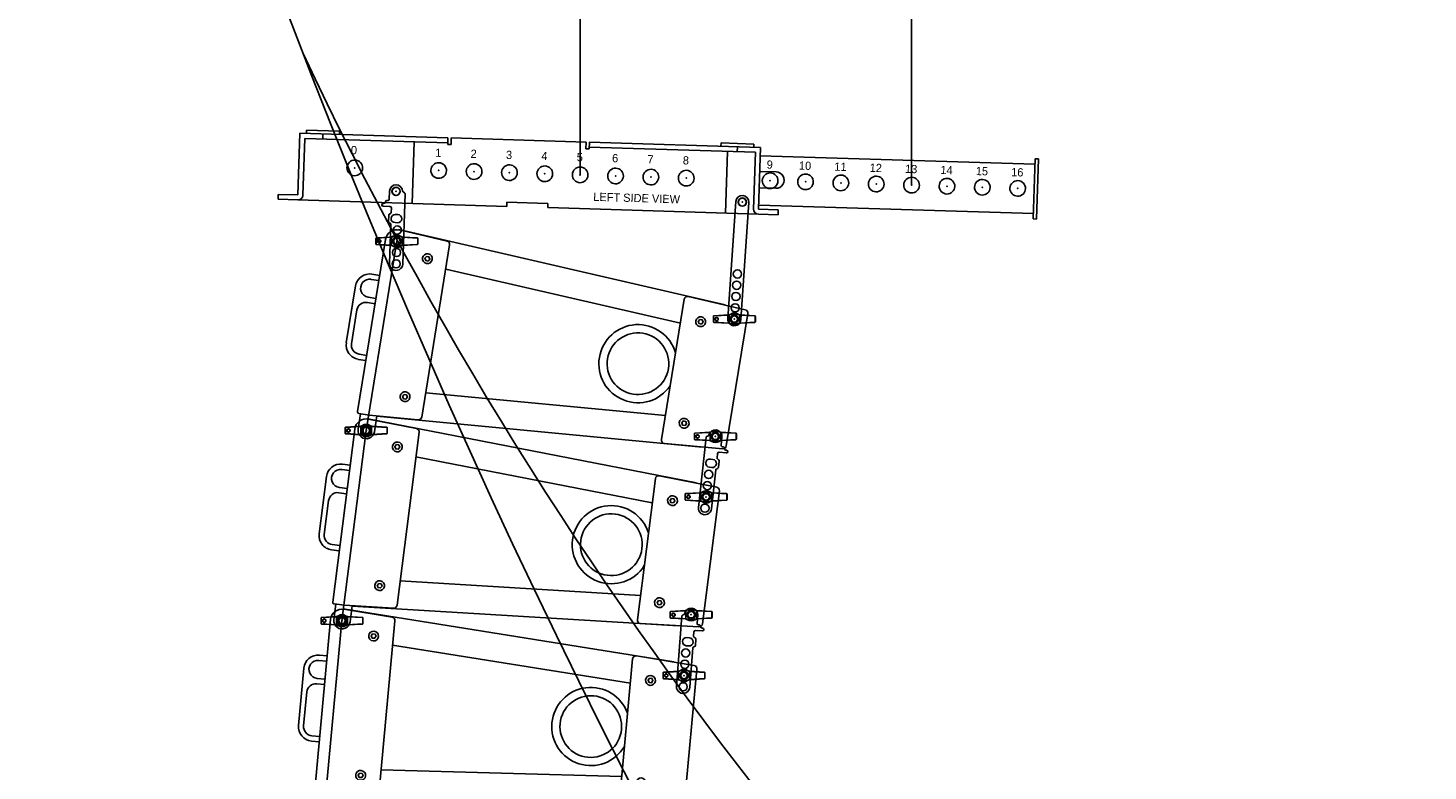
# Model space of a CAD drawing. Header units: millimetres. Extents: x 0 to 84100, y 0 to 59400.
# Tile 99 of 113: x 27632 to 28482, y 50202 to 50654. Entities that reach past the tile are written whole.
import ezdxf
from ezdxf.enums import TextEntityAlignment as Align

# ---------------------------------------------------------------- set-up
doc = ezdxf.new("R2010")
doc.units = ezdxf.units.MM
doc.styles.get("Standard").update_dxf_attribs({"font": 'GOTHIC.TTF'})

# ---------------------------------------------------------------- blocks, each defined once
blk = doc.blocks.new('DV-PIN25 TOP')
at = {"linetype": 'Continuous'}
for p, q in [((-25.5, 3.1), (-25.5, -3.1)), ((-24.6, 4.1), (-7.1, 5.1)), ((-6.5, -4.9), (-6.5, 4.9)), ((-6.5, 4.8), (-6.5, -4.8)), ((6.5, 4.9), (6.5, -4.9)), ((6.5, -4.8), (6.5, 4.8)), ((7.1, 5.1), (24.6, 4.1)), ((25.5, -3.1), (25.5, 3.1)), ((-7.1, -5.1), (-24.6, -4.1)), ((24.6, -4.1), (7.1, -5.1))]:
    blk.add_line(p, q, dxfattribs=at)
for p, q in [((-25.5, 3.1), (-25.3, 3.1)), ((-25.3, -3.1), (-25.3, 3.1)), ((-7.1, 4.8), (-24.6, 3.8)), ((24.6, 3.8), (7.1, 4.8)), ((25.5, 3.1), (25.3, 3.1)), ((25.3, 3.1), (25.3, -3.1)), ((-25.5, -3.1), (-25.3, -3.1)), ((-24.6, -3.8), (-7.1, -4.8)), ((7.1, -4.8), (24.6, -3.8)), ((25.5, -3.1), (25.3, -3.1))]:
    blk.add_line(p, q, dxfattribs=at).dxf.unprotected_set("ltscale", 0)
for points in [[(-24.6, 4.1), (-24.6, 4), (-24.7, 4), (-24.7, 4), (-24.8, 4), (-24.9, 4), (-24.9, 4), (-25, 3.9), (-25, 3.9), (-25.1, 3.9), (-25.1, 3.8), (-25.2, 3.8), (-25.2, 3.7), (-25.3, 3.7), (-25.3, 3.6), (-25.3, 3.6), (-25.4, 3.5), (-25.4, 3.5), (-25.4, 3.4), (-25.4, 3.4), (-25.5, 3.3), (-25.5, 3.2), (-25.5, 3.2), (-25.5, 3.1), (-25.5, 3.1)], [(-19.4, 0), (-19.5, 0.4), (-19.6, 0.8), (-19.9, 1.3), (-20.3, 1.7), (-20.8, 2), (-21.3, 2.1), (-21.8, 2.1), (-22.3, 2), (-22.8, 1.7), (-23.1, 1.4), (-23.4, 1), (-23.6, 0.5), (-23.7, 0), (-23.6, -0.5), (-23.4, -1), (-23.1, -1.4), (-22.8, -1.7), (-22.3, -2), (-21.8, -2.1), (-21.3, -2.1), (-20.8, -2), (-20.3, -1.7), (-19.9, -1.3), (-19.6, -0.8), (-19.5, -0.4), (-19.4, 0)], [(-19.8, 0), (-19.8, -0.3), (-19.9, -0.8), (-20.2, -1.2), (-20.6, -1.5), (-21, -1.7), (-21.5, -1.7), (-21.9, -1.7), (-22.4, -1.5), (-22.7, -1.2), (-23, -0.9), (-23.2, -0.5), (-23.3, 0), (-23.2, 0.5), (-23, 0.9), (-22.7, 1.2), (-22.4, 1.5), (-21.9, 1.7), (-21.5, 1.7), (-21, 1.7), (-20.6, 1.5), (-20.2, 1.2), (-19.9, 0.8), (-19.8, 0.3), (-19.8, 0)], [(-6, 5.3), (-6, 5.3), (-6.1, 5.3), (-6.1, 5.2), (-6.2, 5.2), (-6.2, 5.2), (-6.2, 5.2), (-6.3, 5.2), (-6.3, 5.2), (-6.4, 5.2), (-6.4, 5.2), (-6.5, 5.1), (-6.5, 5.1), (-6.6, 5.1), (-6.6, 5.1), (-6.7, 5.1), (-6.7, 5.1), (-6.8, 5.1), (-6.8, 5.1), (-6.9, 5.1), (-6.9, 5.1), (-7, 5.1), (-7, 5.1), (-7.1, 5.1), (-7.1, 5.1)], [(-6.5, 4.9), (-6.4, 4.9), (-6.4, 4.9), (-6.4, 4.9), (-6.4, 5), (-6.4, 5), (-6.4, 5), (-6.4, 5), (-6.3, 5), (-6.3, 5), (-6.3, 5.1), (-6.3, 5.1), (-6.3, 5.1), (-6.2, 5.1), (-6.2, 5.1), (-6.2, 5.1), (-6.2, 5.2), (-6.1, 5.2), (-6.1, 5.2), (-6.1, 5.2), (-6.1, 5.2), (-6, 5.2), (-6, 5.2), (-6, 5.2), (-5.9, 5.3)], [(-6.5, 4.8), (-6.5, 4.8), (-6.5, 4.9), (-6.5, 4.9), (-6.5, 4.9), (-6.5, 4.9), (-6.5, 4.9), (-6.5, 4.9), (-6.5, 4.9), (-6.5, 4.9), (-6.5, 4.9), (-6.5, 4.9), (-6.5, 4.9), (-6.5, 4.9), (-6.5, 4.9), (-6.5, 4.9), (-6.5, 4.9), (-6.5, 4.9), (-6.5, 4.9), (-6.5, 4.9), (-6.5, 4.9), (-6.5, 4.9), (-6.5, 4.9), (-6.5, 4.9), (-6.5, 4.9)], [(-6, 5.3), (-6, 5.3), (-6, 5.3), (-6, 5.3), (-6, 5.3), (-6, 5.3), (-6, 5.3), (-6, 5.3), (-6, 5.3), (-6, 5.3), (-6, 5.3), (-6, 5.3), (-6, 5.3), (-6, 5.3), (-6, 5.3), (-6, 5.3), (-6, 5.3), (-6, 5.3), (-6, 5.3), (-6, 5.3), (-5.9, 5.3), (-5.9, 5.3), (-5.9, 5.3), (-5.9, 5.3), (-5.9, 5.3)], [(-5.9, 5.3), (-5.9, 5.3), (-5.9, 5.3), (-5.8, 5.3), (-5.8, 5.3), (-5.7, 5.3), (-5.7, 5.3), (-5.7, 5.4), (-5.6, 5.4), (-5.6, 5.4), (-5.5, 5.4), (-5.5, 5.4), (-5.5, 5.4), (-5.4, 5.4), (-5.4, 5.4), (-5.3, 5.5), (-5.3, 5.5), (-5.3, 5.5), (-5.2, 5.5), (-5.2, 5.5), (-5.2, 5.5), (-5.1, 5.5), (-5.1, 5.5), (-5.1, 5.5), (-5, 5.5)], [(5, 5.6), (5, 5.6), (5.1, 5.5), (5.1, 5.5), (5.1, 5.5), (5.2, 5.5), (5.2, 5.5), (5.2, 5.5), (5.3, 5.5), (5.3, 5.5), (5.4, 5.5), (5.4, 5.4), (5.4, 5.4), (5.5, 5.4), (5.5, 5.4), (5.6, 5.4), (5.6, 5.4), (5.6, 5.4), (5.7, 5.3), (5.7, 5.3), (5.8, 5.3), (5.8, 5.3), (5.9, 5.3), (5.9, 5.3), (5.9, 5.3)], [(5.9, 5.3), (6, 5.2), (6, 5.2), (6, 5.2), (6.1, 5.2), (6.1, 5.2), (6.1, 5.2), (6.2, 5.2), (6.2, 5.2), (6.2, 5.1), (6.2, 5.1), (6.3, 5.1), (6.3, 5.1), (6.3, 5.1), (6.3, 5.1), (6.3, 5), (6.4, 5), (6.4, 5), (6.4, 5), (6.4, 5), (6.4, 5), (6.5, 4.9), (6.5, 4.9), (6.5, 4.9), (6.5, 4.9)], [(6, 5.3), (6, 5.3), (6, 5.3), (6, 5.3), (6, 5.3), (6, 5.3), (6, 5.3), (6, 5.3), (6, 5.3), (6, 5.3), (6, 5.3), (6, 5.3), (6, 5.3), (6, 5.3), (6, 5.3), (6, 5.3), (6, 5.3), (6, 5.3), (6, 5.3), (6, 5.3), (6, 5.3), (6, 5.3), (6, 5.3), (5.9, 5.3), (5.9, 5.3)], [(7.1, 5.1), (7.1, 5.1), (7, 5.1), (7, 5.1), (6.9, 5.1), (6.9, 5.1), (6.8, 5.1), (6.8, 5.1), (6.7, 5.1), (6.7, 5.1), (6.6, 5.1), (6.6, 5.1), (6.5, 5.1), (6.5, 5.1), (6.4, 5.2), (6.4, 5.2), (6.3, 5.2), (6.3, 5.2), (6.3, 5.2), (6.2, 5.2), (6.2, 5.2), (6.1, 5.2), (6.1, 5.2), (6, 5.3), (6, 5.3)], [(6.5, 4.9), (6.5, 4.9), (6.5, 4.9), (6.5, 4.9), (6.5, 4.9), (6.5, 4.9), (6.5, 4.9), (6.5, 4.9), (6.5, 4.9), (6.5, 4.9), (6.5, 4.9), (6.5, 4.9), (6.5, 4.9), (6.5, 4.9), (6.5, 4.9), (6.5, 4.9), (6.5, 4.9), (6.5, 4.9), (6.5, 4.8), (6.5, 4.8), (6.5, 4.8), (6.5, 4.8), (6.5, 4.8), (6.5, 4.8), (6.5, 4.8)], [(25.5, 3.1), (25.5, 3.1), (25.5, 3.2), (25.5, 3.2), (25.5, 3.3), (25.4, 3.4), (25.4, 3.4), (25.4, 3.5), (25.4, 3.5), (25.3, 3.6), (25.3, 3.6), (25.3, 3.7), (25.2, 3.7), (25.2, 3.8), (25.1, 3.8), (25.1, 3.9), (25, 3.9), (25, 3.9), (24.9, 4), (24.9, 4), (24.8, 4), (24.7, 4), (24.7, 4), (24.6, 4), (24.6, 4.1)], [(-25.5, -3.1), (-25.5, -3.1), (-25.5, -3.2), (-25.5, -3.2), (-25.5, -3.3), (-25.4, -3.4), (-25.4, -3.4), (-25.4, -3.5), (-25.4, -3.5), (-25.3, -3.6), (-25.3, -3.7), (-25.3, -3.7), (-25.2, -3.7), (-25.2, -3.8), (-25.1, -3.8), (-25.1, -3.9), (-25, -3.9), (-25, -3.9), (-24.9, -4), (-24.9, -4), (-24.8, -4), (-24.7, -4), (-24.7, -4), (-24.6, -4), (-24.6, -4.1)], [(-7.1, -5.1), (-7.1, -5.1), (-7, -5.1), (-7, -5.1), (-6.9, -5.1), (-6.9, -5.1), (-6.8, -5.1), (-6.8, -5.1), (-6.7, -5.1), (-6.7, -5.1), (-6.6, -5.1), (-6.6, -5.1), (-6.5, -5.1), (-6.5, -5.1), (-6.4, -5.2), (-6.4, -5.2), (-6.3, -5.2), (-6.3, -5.2), (-6.2, -5.2), (-6.2, -5.2), (-6.1, -5.2), (-6.1, -5.2), (-6, -5.3), (-6, -5.3), (-6, -5.3)], [(-6.5, -4.9), (-6.5, -4.9), (-6.5, -4.9), (-6.5, -4.9), (-6.5, -4.9), (-6.5, -4.9), (-6.5, -4.9), (-6.5, -4.9), (-6.5, -4.9), (-6.5, -4.9), (-6.5, -4.9), (-6.5, -4.9), (-6.5, -4.9), (-6.5, -4.9), (-6.5, -4.9), (-6.5, -4.9), (-6.5, -4.9), (-6.5, -4.9), (-6.5, -4.9), (-6.5, -4.9), (-6.5, -4.9), (-6.5, -4.9), (-6.5, -4.9), (-6.5, -4.8), (-6.5, -4.8)], [(-5.9, -5.3), (-6, -5.3), (-6, -5.2), (-6, -5.2), (-6, -5.2), (-6.1, -5.2), (-6.1, -5.2), (-6.1, -5.2), (-6.2, -5.2), (-6.2, -5.1), (-6.2, -5.1), (-6.2, -5.1), (-6.2, -5.1), (-6.3, -5.1), (-6.3, -5.1), (-6.3, -5.1), (-6.3, -5), (-6.4, -5), (-6.4, -5), (-6.4, -5), (-6.4, -5), (-6.4, -4.9), (-6.4, -4.9), (-6.4, -4.9), (-6.5, -4.9)], [(-5.9, -5.3), (-5.9, -5.3), (-5.9, -5.3), (-5.9, -5.3), (-5.9, -5.3), (-5.9, -5.3), (-5.9, -5.3), (-5.9, -5.3), (-5.9, -5.3), (-5.9, -5.3), (-5.9, -5.3), (-5.9, -5.3), (-5.9, -5.3), (-5.9, -5.3), (-5.9, -5.3), (-5.9, -5.3), (-5.9, -5.3), (-6, -5.3), (-6, -5.3), (-6, -5.3), (-6, -5.3), (-6, -5.3), (-6, -5.3), (-6, -5.3), (-6, -5.3)], [(-5, -5.5), (-5, -5.5), (-5.1, -5.5), (-5.1, -5.5), (-5.1, -5.5), (-5.2, -5.5), (-5.2, -5.5), (-5.2, -5.5), (-5.3, -5.5), (-5.3, -5.5), (-5.4, -5.4), (-5.4, -5.4), (-5.4, -5.4), (-5.5, -5.4), (-5.5, -5.4), (-5.6, -5.4), (-5.6, -5.4), (-5.6, -5.4), (-5.7, -5.3), (-5.7, -5.3), (-5.8, -5.3), (-5.8, -5.3), (-5.8, -5.3), (-5.9, -5.3), (-5.9, -5.3)], [(5.9, -5.3), (5.9, -5.3), (5.9, -5.3), (5.8, -5.3), (5.8, -5.3), (5.7, -5.3), (5.7, -5.3), (5.6, -5.4), (5.6, -5.4), (5.6, -5.4), (5.5, -5.4), (5.5, -5.4), (5.4, -5.4), (5.4, -5.4), (5.4, -5.5), (5.3, -5.5), (5.3, -5.5), (5.2, -5.5), (5.2, -5.5), (5.2, -5.5), (5.1, -5.5), (5.1, -5.5), (5.1, -5.5), (5, -5.6), (5, -5.6)], [(6.5, -4.9), (6.5, -4.9), (6.5, -4.9), (6.5, -4.9), (6.4, -5), (6.4, -5), (6.4, -5), (6.4, -5), (6.4, -5), (6.3, -5.1), (6.3, -5.1), (6.3, -5.1), (6.3, -5.1), (6.3, -5.1), (6.2, -5.1), (6.2, -5.1), (6.2, -5.2), (6.1, -5.2), (6.1, -5.2), (6.1, -5.2), (6.1, -5.2), (6, -5.2), (6, -5.2), (6, -5.3), (5.9, -5.3)], [(5.9, -5.3), (5.9, -5.3), (5.9, -5.3), (5.9, -5.3), (5.9, -5.3), (5.9, -5.3), (5.9, -5.3), (5.9, -5.3), (5.9, -5.3), (5.9, -5.3), (5.9, -5.3), (5.9, -5.3), (5.9, -5.3), (5.9, -5.3), (5.9, -5.3), (6, -5.3), (6, -5.3), (6, -5.3), (6, -5.3), (6, -5.3), (6, -5.3), (6, -5.3), (6, -5.3), (6, -5.3), (6, -5.3)], [(6, -5.3), (6, -5.3), (6.1, -5.3), (6.1, -5.2), (6.1, -5.2), (6.2, -5.2), (6.2, -5.2), (6.3, -5.2), (6.3, -5.2), (6.4, -5.2), (6.4, -5.2), (6.5, -5.1), (6.5, -5.1), (6.6, -5.1), (6.6, -5.1), (6.7, -5.1), (6.7, -5.1), (6.8, -5.1), (6.8, -5.1), (6.9, -5.1), (6.9, -5.1), (7, -5.1), (7, -5.1), (7.1, -5.1), (7.1, -5.1)], [(6.5, -4.8), (6.5, -4.8), (6.5, -4.8), (6.5, -4.8), (6.5, -4.8), (6.5, -4.8), (6.5, -4.8), (6.5, -4.9), (6.5, -4.9), (6.5, -4.9), (6.5, -4.9), (6.5, -4.9), (6.5, -4.9), (6.5, -4.9), (6.5, -4.9), (6.5, -4.9), (6.5, -4.9), (6.5, -4.9), (6.5, -4.9), (6.5, -4.9), (6.5, -4.9), (6.5, -4.9), (6.5, -4.9), (6.5, -4.9), (6.5, -4.9)], [(24.6, -4.1), (24.6, -4), (24.7, -4), (24.7, -4), (24.8, -4), (24.9, -4), (24.9, -4), (25, -3.9), (25, -3.9), (25.1, -3.9), (25.1, -3.8), (25.2, -3.8), (25.2, -3.7), (25.3, -3.7), (25.3, -3.7), (25.3, -3.6), (25.4, -3.5), (25.4, -3.5), (25.4, -3.4), (25.4, -3.4), (25.5, -3.3), (25.5, -3.2), (25.5, -3.2), (25.5, -3.1), (25.5, -3.1)]]:
    blk.add_lwpolyline(points, dxfattribs=at)
for points in [[(-25.3, 3.1), (-25.3, 3.1), (-25.3, 3.1), (-25.3, 3.2), (-25.2, 3.2), (-25.2, 3.3), (-25.2, 3.3), (-25.2, 3.4), (-25.2, 3.4), (-25.2, 3.4), (-25.1, 3.5), (-25.1, 3.5), (-25.1, 3.5), (-25, 3.6), (-25, 3.6), (-25, 3.6), (-24.9, 3.6), (-24.9, 3.7), (-24.9, 3.7), (-24.8, 3.7), (-24.8, 3.7), (-24.7, 3.7), (-24.7, 3.7), (-24.6, 3.8), (-24.6, 3.8)], [(-19.4, 0), (-19.5, 0), (-19.5, 0), (-19.5, 0), (-19.5, 0), (-19.5, 0), (-19.5, 0), (-19.5, 0), (-19.5, 0), (-19.6, 0), (-19.6, 0), (-19.6, 0), (-19.6, 0), (-19.6, 0), (-19.6, 0), (-19.6, 0), (-19.6, 0), (-19.7, 0), (-19.7, 0), (-19.7, 0), (-19.7, 0), (-19.7, 0), (-19.7, 0), (-19.7, 0), (-19.8, 0)], [(-7.1, 4.8), (-7.1, 4.8), (-7.1, 4.8), (-7, 4.8), (-7, 4.8), (-7, 4.8), (-7, 4.8), (-6.9, 4.8), (-6.9, 4.8), (-6.9, 4.8), (-6.9, 4.8), (-6.8, 4.8), (-6.8, 4.8), (-6.8, 4.8), (-6.7, 4.8), (-6.7, 4.8), (-6.7, 4.8), (-6.7, 4.8), (-6.6, 4.8), (-6.6, 4.8), (-6.6, 4.8), (-6.6, 4.8), (-6.5, 4.8), (-6.5, 4.8), (-6.5, 4.8)], [(6.5, 4.8), (6.5, 4.8), (6.6, 4.8), (6.6, 4.8), (6.6, 4.8), (6.6, 4.8), (6.7, 4.8), (6.7, 4.8), (6.7, 4.8), (6.7, 4.8), (6.8, 4.8), (6.8, 4.8), (6.8, 4.8), (6.8, 4.8), (6.9, 4.8), (6.9, 4.8), (6.9, 4.8), (6.9, 4.8), (7, 4.8), (7, 4.8), (7, 4.8), (7.1, 4.8), (7.1, 4.8), (7.1, 4.8), (7.1, 4.8)], [(24.6, 3.8), (24.6, 3.8), (24.7, 3.7), (24.7, 3.7), (24.8, 3.7), (24.8, 3.7), (24.9, 3.7), (24.9, 3.7), (24.9, 3.6), (25, 3.6), (25, 3.6), (25, 3.6), (25.1, 3.5), (25.1, 3.5), (25.1, 3.5), (25.2, 3.4), (25.2, 3.4), (25.2, 3.4), (25.2, 3.3), (25.2, 3.3), (25.2, 3.2), (25.3, 3.2), (25.3, 3.1), (25.3, 3.1), (25.3, 3.1)], [(-24.6, -3.8), (-24.6, -3.8), (-24.7, -3.7), (-24.7, -3.7), (-24.8, -3.7), (-24.8, -3.7), (-24.9, -3.7), (-24.9, -3.7), (-24.9, -3.7), (-25, -3.6), (-25, -3.6), (-25, -3.6), (-25.1, -3.5), (-25.1, -3.5), (-25.1, -3.5), (-25.2, -3.4), (-25.2, -3.4), (-25.2, -3.4), (-25.2, -3.3), (-25.2, -3.3), (-25.2, -3.2), (-25.3, -3.2), (-25.3, -3.1), (-25.3, -3.1), (-25.3, -3.1)], [(-6.5, -4.8), (-6.5, -4.8), (-6.5, -4.8), (-6.6, -4.8), (-6.6, -4.8), (-6.6, -4.8), (-6.6, -4.8), (-6.7, -4.8), (-6.7, -4.8), (-6.7, -4.8), (-6.7, -4.8), (-6.8, -4.8), (-6.8, -4.8), (-6.8, -4.8), (-6.9, -4.8), (-6.9, -4.8), (-6.9, -4.8), (-6.9, -4.8), (-7, -4.8), (-7, -4.8), (-7, -4.8), (-7, -4.8), (-7.1, -4.8), (-7.1, -4.8), (-7.1, -4.8)], [(7.1, -4.8), (7.1, -4.8), (7.1, -4.8), (7.1, -4.8), (7, -4.8), (7, -4.8), (7, -4.8), (6.9, -4.8), (6.9, -4.8), (6.9, -4.8), (6.9, -4.8), (6.8, -4.8), (6.8, -4.8), (6.8, -4.8), (6.8, -4.8), (6.7, -4.8), (6.7, -4.8), (6.7, -4.8), (6.7, -4.8), (6.6, -4.8), (6.6, -4.8), (6.6, -4.8), (6.6, -4.8), (6.5, -4.8), (6.5, -4.8)], [(25.3, -3.1), (25.3, -3.1), (25.3, -3.1), (25.3, -3.2), (25.2, -3.2), (25.2, -3.3), (25.2, -3.3), (25.2, -3.4), (25.2, -3.4), (25.2, -3.4), (25.1, -3.5), (25.1, -3.5), (25.1, -3.5), (25, -3.6), (25, -3.6), (25, -3.6), (24.9, -3.7), (24.9, -3.7), (24.9, -3.7), (24.8, -3.7), (24.8, -3.7), (24.7, -3.7), (24.7, -3.7), (24.6, -3.8), (24.6, -3.8)]]:
    blk.add_lwpolyline(points, dxfattribs=at).dxf.unprotected_set("ltscale", 0)
blk.add_circle((0, 0), 4.4, dxfattribs=at)
blk.add_circle((0, 0), 3.9, dxfattribs=at).dxf.unprotected_set("ltscale", 0)
for centre, radius, start, end in [((-7.4, 10.1), 5, 286.9511, 306.3999), ((0, -15.5), 21.6, 76.6974, 103.5126), ((0, 0), 7.5, 53.6001, 126.3999), ((7.4, 10.1), 5, 233.6001, 253.1195), ((-7.4, -10.1), 5, 53.6001, 72.9302), ((0, 15.5), 21.6, 256.5256, 283.2663), ((0, 0), 7.5, 233.6001, 306.3999), ((7.4, -10.1), 5, 106.9997, 126.3999)]:
    blk.add_arc(centre, radius, start, end, dxfattribs=at)
for centre, radius, start, end in [((-7.4, 10.3), 5.3, 296.7477, 306.3999), ((0, 0.2), 7.2, 53.6001, 126.3999), ((7.4, 10.3), 5.3, 233.6001, 242.8141), ((-7.4, -10.3), 5.3, 53.6001, 63.0825), ((0, -0.2), 7.2, 233.6001, 306.3999), ((7.4, -10.3), 5.3, 117.3482, 126.3999)]:
    blk.add_arc(centre, radius, start, end, dxfattribs=at).dxf.unprotected_set("ltscale", 0)
for centre, major_axis, ratio, start_param, end_param in [((-24.5, 3.8), (-0.017, 0.299), 0.204393, 0, 1.558898), ((-7.1, 4.8), (-0.017, 0.299), 0.059214, 0, 1.567349), ((-4.3, 5.8), (-0.178, 0.241), 0.510327, 5.317856, 6.283185), ((4.3, 5.8), (0.178, 0.241), 0.510327, 0, 0.965329), ((7.1, 4.8), (0.017, 0.299), 0.059203, 4.715836, 6.283185), ((24.5, 3.8), (0.017, 0.299), 0.204379, 4.724287, 6.283185), ((-24.5, -3.8), (-0.017, -0.299), 0.204393, 4.724288, 6.283185), ((-7.1, -4.8), (-0.017, -0.299), 0.059214, 4.715836, 6.283185), ((-4.3, -5.8), (-0.178, -0.241), 0.510327, 0, 0.965329), ((4.3, -5.8), (0.178, -0.241), 0.510327, 5.317856, 6.283185), ((7.1, -4.8), (0.017, -0.299), 0.059203, 0, 1.56735), ((24.5, -3.8), (0.017, -0.299), 0.204379, 0, 1.558898)]:
    blk.add_ellipse(centre, major_axis=major_axis, ratio=ratio, start_param=start_param, end_param=end_param, dxfattribs=at).dxf.unprotected_set("ltscale", 0)
blk = doc.blocks.new('DV-ANGLE P1')
at = {"linetype": 'Continuous'}
for p, q in [((9.8, 8), (0, 8)), ((11.5, 10.8), (11.5, 9.8)), ((15, 15.2), (15, 14.2)), ((18.5, 6.8), (18.5, 15.2)), ((25.9, 5), (20.2, 5)), ((27.7, 7.1), (26.8, 5.5)), ((28, -3), (28, 0)), ((36.8, 8), (29.2, 8)), ((38, 0), (38, -3)), ((39.2, 5.5), (38.3, 7.1)), ((88, 5), (40.1, 5)), ((0.3, -8.5), (1.4, -10.5)), ((2.3, -11), (88, -11))]:
    blk.add_line(p, q, dxfattribs=at)
for centre in [(0, 0), (46.8, -3), (60.5, -3), (74.2, -3), (88, -3)]:
    blk.add_circle(centre, 5, dxfattribs=at)
for centre, radius, start, end in [((0, 0), 8, 90, 266.251), ((9.8, 9.8), 1.75, 270, 0), ((13.2, 10.8), 1.75, 90, 180), ((13.2, 14.2), 1.75, 270, 0), ((16.8, 15.2), 1.75, 0, 180), ((20.2, 6.8), 1.75, 180, 270), ((25.9, 6), 1, 270, 330), ((29.2, 6.2), 1.75, 90, 150), ((33, 0), 5, 0, 180), ((36.8, 6.2), 1.75, 30, 90), ((40.1, 6), 1, 210, 270), ((88, -3), 8, 270, 90), ((-0.6, -9), 1, 30, 86.251), ((2.3, -10), 1, 210, 270), ((33, -3), 5, 180, 0)]:
    blk.add_arc(centre, radius, start, end, dxfattribs=at)
blk = doc.blocks.new('DV-DOSC-SIDE')
for p, q in [((-14, 0), (-14, -212)), ((-0.1, 14), (0, 14.4)), ((406.3, -12.5), (0, 14.4)), ((60.3, 10), (0.9, 14)), ((13.9, 13.1), (13.9, 13.5)), ((64, 6), (64, -206)), ((356, -13.5), (356, -186.5)), ((431.3, -14.5), (360.3, -9.5)), ((406.2, -12.7), (406.3, -12.5)), ((356, -43.2), (64, -23.9)), ((435, -18.5), (435, -181.5)), ((-14, -44.3), (-23.5, -44.3)), ((-14, -50.7), (-23.5, -50.7)), ((-41, -61.7), (-41, -131.7)), ((-23.5, -72.8), (-14, -72.8)), ((-14, -79.2), (-23.5, -79.2)), ((-34.6, -90.2), (-34.6, -131.7)), ((-23.5, -142.8), (-14, -142.8)), ((-14, -149.2), (-23.5, -149.2)), ((356, -156.8), (64, -176.1)), ((431.3, -185.5), (360.3, -190.5)), ((406.3, -187.5), (10, -213.8)), ((406.2, -187.3), (406.3, -187.5)), ((0.5, -214), (-12, -214)), ((-10, -214), (-10, -233)), ((60.3, -210), (0.5, -214)), ((10, -213.4), (10, -233)), ((13.9, -213.1), (13.9, -213.5))]:
    blk.add_line(p, q)
for points in [[(38.5, -12.4), (37, -15), (38.5, -17.6), (41.5, -17.6), (43, -15), (41.5, -12.4)], [(378.5, -34.9), (377, -37.5), (378.5, -40.1), (381.5, -40.1), (383, -37.5), (381.5, -34.9)], [(378.5, -159.9), (377, -162.5), (378.5, -165.1), (381.5, -165.1), (383, -162.5), (381.5, -159.9)], [(38.5, -182.4), (37, -185), (38.5, -187.6), (41.5, -187.6), (43, -185), (41.5, -182.4)]]:
    blk.add_lwpolyline(points, close=True)
blk.add_arc((313, -100), 47.5, 25.1415, 334.8585)
at = {"extrusion": (0, 0, -1)}
for centre, major_axis, start_param, end_param in [((0, 0), (-9.9, 9.9), 5.497787, 7.135524), ((0, 0), (3.39, 3.39), 3.926991, 10.210176), ((60, 6), (-2.83, 2.83), 0.852339, 2.356194), ((40, -15), (-4.24, 4.24), 5.497787, 11.780972), ((360, -13.5), (-2.83, 2.83), 5.497787, 7.13889), ((431, -18.5), (2.83, 2.83), -0.715092, 0.785398), ((380, -37.5), (-4.24, 4.24), 5.497787, 11.780972), ((420, -27.8), (3.39, 3.39), 3.926991, 10.210176), ((-23.5, -61.7), (-12.3, 12.3), 5.497787, 7.068583), ((-23.5, -61.7), (7.81, 7.81), 2.356194, 5.497787), ((313, -100), (26.5, 26.5), 3.926991, 10.210176), ((-23.5, -90.2), (-7.81, 7.81), 5.497787, 7.068583), ((-23.5, -131.7), (12.3, 12.3), 2.356194, 3.926991), ((-23.5, -131.7), (7.81, 7.81), 2.356194, 3.926991), ((380, -162.5), (-4.24, 4.24), 5.497787, 11.780972), ((420, -172.2), (3.39, 3.39), 3.926991, 10.210176), ((40, -185), (-4.24, 4.24), 5.497787, 11.780972), ((360, -186.5), (2.83, 2.83), 2.285888, 3.926991), ((431, -181.5), (-2.83, 2.83), 2.356194, 3.856684), ((-12, -212), (1.41, 1.41), 2.356194, 3.926991), ((60, -206), (2.83, 2.83), 0.785398, 2.289254), ((0, -233), (-7.07, 7.07), 2.356194, 5.497787), ((0, -233), (-4.6, 4.6), 5.497787, 11.780972), ((0, -233), (3.54, 3.54), 3.926991, 10.210176)]:
    blk.add_ellipse(centre, major_axis=major_axis, ratio=1, start_param=start_param, end_param=end_param, dxfattribs=at)
for p in [(0, 0), (420, -27.8), (420, -172.2), (0, -233)]:
    blk.add_point(p)
blk = doc.blocks.new('DV-BUMP-FULL')
for p, q in [((-111, 71), (-71, 71)), ((-111, 71), (-111, 67)), ((-71, 71), (-71, 67)), ((433, 71), (393, 71)), ((393, 71), (393, 67)), ((433, 71), (433, 67)), ((-119, 67), (-119, -8)), ((-119, 67), (61, 67)), ((-113, 61), (-113, -8)), ((-113, 61), (61, 61)), ((-91, 61), (-91, 67)), ((20, 61), (20, -14)), ((61, 59), (61, 67)), ((61, 59), (65, 59)), ((65, 67), (229, 67)), ((65, 59), (65, 67)), ((229, 59), (229, 67)), ((229, 59), (233, 59)), ((233, 67), (441, 67)), ((233, 59), (233, 67)), ((233, 61), (435, 61)), ((401, 61), (401, -14)), ((413, 61), (413, 67)), ((435, 61), (435, -8)), ((441, 67), (441, -8)), ((441, 57), (775, 57)), ((775, 63.5), (775, -9.5)), ((779, 63.5), (775, 63.5)), ((779, 63.5), (779, -9.5)), ((461, 38), (441, 38)), ((461, 18), (441, 18)), ((-143, -8), (-119, -8)), ((-143, -8), (-143, -14)), ((-143, -14), (-119, -14)), ((135, -14), (-119, -14)), ((135, -9), (185, -9)), ((135, -9), (135, -14)), ((185, -9), (185, -14)), ((185, -14), (441, -14)), ((441, -3), (775, -3)), ((465, -8), (441, -8)), ((465, -14), (441, -14)), ((465, -8), (465, -14)), ((779, -9.5), (775, -9.5))]:
    blk.add_line(p, q)
at = {"extrusion": (0, 0, -1)}
for centre, major_axis, start_param, end_param in [((-51, 27), (-6.72, 6.72), 5.497787, 11.780972), ((51, 27), (6.72, 6.72), 3.926991, 10.210176), ((94, 27), (-6.72, 6.72), 5.497787, 11.780972), ((137, 27), (-6.72, 6.72), 5.497787, 11.780972), ((180, 27), (6.72, 6.72), 3.926991, 10.210176), ((223, 27), (6.72, 6.72), 3.926991, 10.210176), ((266, 27), (-6.72, 6.72), 5.497787, 11.780972), ((309, 27), (-6.72, 6.72), 5.497787, 11.780972), ((352, 27), (6.72, 6.72), 3.926991, 10.210176), ((454, 27), (-6.72, 6.72), 5.497787, 11.780972), ((461, 28), (-7.07, 7.07), 0.785398, 3.926991), ((497, 27), (-6.72, 6.72), 5.497787, 11.780972), ((540, 27), (6.72, 6.72), 3.926991, 10.210176), ((583, 27), (-6.72, 6.72), 5.497787, 11.780972), ((626, 27), (-6.72, 6.72), 5.497787, 11.780972), ((669, 27), (6.72, 6.72), 3.926991, 10.210176), ((712, 27), (6.72, 6.72), 3.926991, 10.210176), ((755, 27), (-6.72, 6.72), 5.497787, 11.780972), ((0, 0), (3.39, 3.39), 3.926991, 10.210176), ((421, 0), (3.39, 3.39), 3.926991, 10.210176), ((-119, -8), (-4.24, 4.24), 2.356194, 3.926991), ((441, -8), (-4.24, 4.24), 3.926991, 5.497787)]:
    blk.add_ellipse(centre, major_axis=major_axis, ratio=1, start_param=start_param, end_param=end_param, dxfattribs=at)
for p in [(-51, 27), (51, 27), (94, 27), (137, 27), (180, 27), (223, 27), (266, 27), (309, 27), (352, 27), (454, 27), (497, 27), (540, 27), (583, 27), (626, 27), (669, 27), (712, 27), (755, 27), (0, 0), (421, 0)]:
    blk.add_point(p)
at = {"color": 2}
for s, p in [('0', (-52.7, 43.6)), ('1', (49.9, 43.6)), ('2', (92.9, 43.6)), ('3', (135.9, 43.6)), ('4', (178.9, 43.6)), ('5', (221.9, 43.6)), ('6', (264.9, 43.6)), ('7', (307.9, 43.6)), ('8', (350.9, 43.6)), ('9', (452.9, 41.6)), ('10', (495.9, 41.6)), ('11', (538.9, 41.6)), ('12', (581.9, 41.6)), ('13', (624.9, 41.6)), ('14', (667.9, 41.6)), ('15', (710.9, 41.6)), ('16', (753.9, 41.6)), ('LEFT SIDE VIEW', (292.5, -4))]:
    blk.add_text(s, height=10, dxfattribs=at).set_placement(p, align=Align.CENTER)
blk = doc.blocks.new('DV-ANGLEN')
at = {"linetype": 'Continuous'}
for p, q in [((142.5, 8), (0, 8)), ((0, -8), (142.5, -8))]:
    blk.add_line(p, q, dxfattribs=at)
for centre in [(0, 0), (87.5, 0), (101.25, 0), (115, 0), (128.75, 0), (142.5, 0)]:
    blk.add_circle(centre, 5, dxfattribs=at)
for centre, start, end in [((0, 0), 90, 270), ((142.5, 0), 270, 90)]:
    blk.add_arc(centre, 8, start, end, dxfattribs=at)

msp = doc.modelspace()

# ---------------------------------------------------------------- linework, layer by layer
at = {"color": 8}
for p, q in [((27967.077, 50564.582), (27967.077, 56668.267)), ((28168.481, 50558.362), (28168.481, 56668.267))]:
    msp.add_line(p, q, dxfattribs=at)
msp.add_lwpolyline([(27855.714, 50524.247), (27837.077, 50409.248), (27822.359, 50293.681), (27811.563, 50177.683), (27806.566, 50061.291), (27807.381, 49944.794), (27819.72, 49828.949), (27837.823, 49713.864), (27861.643, 49599.826), (27891.121, 49487.117), (27931.609, 49377.879), (27986.094, 49274.906), (28048.882, 49176.774), (28124.016, 49087.739), (28210.188, 49009.339), (28305.911, 48942.937), (28409.526, 48889.682)], dxfattribs=at)
for centre, radius, start, end in [((32160.885, 52327.571), 4677.857, 194.476968, 242.900427), ((29916.869, 51635.47), 2341.159, 205.210441, 231.695234)]:
    msp.add_arc(centre, radius, start, end, dxfattribs=at)

# ---------------------------------------------------------------- block references
at = {"color": 8, "yscale": 0.5, "zscale": 0.5}
for name, p, xscale, rotation in [('DV-BUMP-FULL', (27855.214, 50554.53), 0.5, 358.2310566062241), ('DV-ANGLE P1', (27855.214, 50554.53), -0.5, 88.10761091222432), ('DV-ANGLEN', (28065.613, 50548.032), 0.5, 266.1167611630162), ('DV-DOSC-SIDE', (27855.714, 50524.247), 0.5, 350.7946722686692), ('DV-DOSC-SIDE', (27837.077, 50409.248), 0.5, 352.7423040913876), ('DV-ANGLE P1', (28049.233, 50405.648), 0.5, 263.649459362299), ('DV-DOSC-SIDE', (27822.359, 50293.681), 0.5, 354.6826773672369), ('DV-ANGLE P1', (28034.515, 50297.294), 0.5, 265.6093279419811)]:
    msp.add_blockref(name, p, dxfattribs=dict(at, xscale=xscale, rotation=rotation))
at = {"color": 8, "xscale": 0.5, "yscale": 0.5, "zscale": 0.5}
for p in [(27855.714, 50524.247), (28060.788, 50476.946), (27837.077, 50409.248), (28049.233, 50405.648), (28043.636, 50368.917), (27822.359, 50293.681), (28034.515, 50297.294), (28030.177, 50260.393)]:
    msp.add_blockref('DV-PIN25 TOP', p, dxfattribs=at)

doc.saveas('drawing.dxf')
